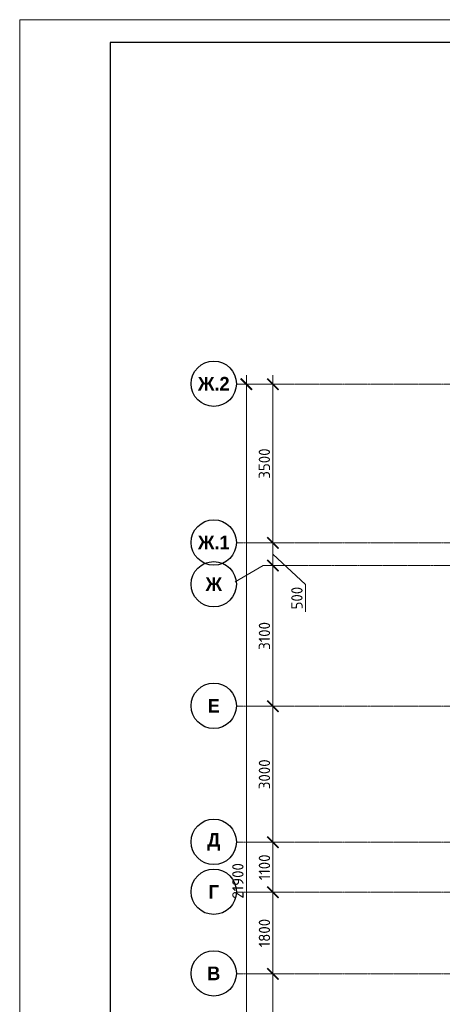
# Model space of a CAD drawing. Header units: millimetres. Extents: x -56135 to 1694203, y -446411 to -23139.
# Tile 157 of 256: x 753808 to 763134, y -119970 to -98264. Entities that reach past the tile are written whole.
import ezdxf

# ---------------------------------------------------------------- set-up
doc = ezdxf.new("R2010")
doc.units = ezdxf.units.MM
doc.linetypes.add('______5', pattern=[1100, 800, -100, 100, -100])
doc.linetypes.add('осевая', pattern=[50.800000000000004, 31.75, -6.35, 6.35, -6.35])
for name, color, linetype, lineweight in [('Оси', 40, '______5', 18), ('РАЗМЕРЫ', 1, 'Continuous', 9), ('ТОНКИЕ', 7, 'Continuous', 9)]:
    doc.layers.add(name, color=color, linetype=linetype, lineweight=lineweight)
doc.layers.add('ТОЛСТЫЕ_ОСНОВНЫЕ', color=6, linetype='Continuous')
doc.styles.add('Century Gothic', font='GOTHIC.TTF')
doc.styles.add('GOST-2.304_Type-B', font='GOST_Common.ttf')
doc.dimstyles.new('СПДС', dxfattribs={"dimscale": 100, "dimtxt": 2.5, "dimasz": 2.5, "dimexe": 1.25, "dimexo": 0, "dimtad": 1, "dimdec": 0, "dimtxsty": 'GOST-2.304_Type-B', "dimblk": 'ARCHTICK', "dimcen": 2.5, "dimdle": 2, "dimadec": 0, "dimazin": 2, "dimtfac": 0.75, "dimtdec": 0, "dimtmove": 1, "dimatfit": 3, "dimfxl": 1, "dimtolj": 1, "dimarcsym": 1})

# ---------------------------------------------------------------- blocks, each defined once
blk = doc.blocks.new('NSY101')
at = {"color": 0, "linetype": 'ByBlock', "lineweight": -2}
blk.add_circle((0, 0), 50.00000381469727, dxfattribs=at)
blk = doc.blocks.new('_ArchTick')
at = {"color": 0, "linetype": 'ByBlock', "const_width": 0.15}
blk.add_lwpolyline([(-0.5, -0.5), (0.5, 0.5)], dxfattribs=at)
blk = doc.blocks.new('*D1015')
at = {"layer": 'DEFPOINTS', "color": 0, "transparency": 16777216}
for p in [(468282.1041254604, -106495.3522067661), (468907.0186061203, -106495.3522067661), (468657.8789552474, -128395.3523090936)]:
    blk.add_point(p, dxfattribs=at)
at = {"layer": 'РАЗМЕРЫ', "color": 0, "lineweight": -2, "transparency": 16777216}
for p, q in [((468282.1041254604, -128595.3523090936), (468282.1041254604, -106295.3522067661)), ((468907.0186061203, -106495.3522067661), (468157.1041254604, -106495.3522067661)), ((468657.8789552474, -128395.3523090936), (468157.1041254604, -128395.3523090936))]:
    blk.add_line(p, q, dxfattribs=at)
at = {"layer": 'РАЗМЕРЫ', "color": 0, "lineweight": -2, "transparency": 16777216, "xscale": 250, "yscale": 250, "zscale": 250}
for p, rotation in [((468282.1041254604, -106495.3522067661), 90), ((468282.1041254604, -128395.3523090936), 270)]:
    blk.add_blockref('_ArchTick', p, dxfattribs=dict(at, rotation=rotation))
at = {"layer": 'РАЗМЕРЫ', "color": 0, "transparency": 16777216, "insert": (468094.6041254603, -117445.3522579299), "char_height": 250, "attachment_point": 5, "rotation": 90, "style": 'GOST-2.304_Type-B'}
blk.add_mtext('\\A1;21900', dxfattribs=at)
blk = doc.blocks.new('*D1019')
at = {"layer": 'DEFPOINTS', "color": 0, "transparency": 16777216}
for p in [(468867.6653795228, -119495.3523090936), (468934.1362863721, -119495.3523090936), (468934.1362863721, -121995.3523090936)]:
    blk.add_point(p, dxfattribs=at)
at = {"layer": 'РАЗМЕРЫ', "color": 0, "lineweight": -2, "transparency": 16777216}
for p, q in [((468867.6653795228, -122195.3523090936), (468867.6653795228, -119295.3523090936)), ((468934.1362863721, -119495.3523090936), (468742.6653795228, -119495.3523090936)), ((468934.1362863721, -121995.3523090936), (468742.6653795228, -121995.3523090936))]:
    blk.add_line(p, q, dxfattribs=at)
at = {"layer": 'РАЗМЕРЫ', "color": 0, "lineweight": -2, "transparency": 16777216, "xscale": 250, "yscale": 250, "zscale": 250}
for p, rotation in [((468867.6653795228, -119495.3523090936), 90), ((468867.6653795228, -121995.3523090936), 270)]:
    blk.add_blockref('_ArchTick', p, dxfattribs=dict(at, rotation=rotation))
at = {"layer": 'РАЗМЕРЫ', "color": 0, "transparency": 16777216, "insert": (468680.1653795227, -120745.3523090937), "char_height": 250, "attachment_point": 5, "rotation": 90, "style": 'GOST-2.304_Type-B'}
blk.add_mtext('\\A1;2500', dxfattribs=at)
blk = doc.blocks.new('*D997')
at = {"layer": 'DEFPOINTS', "color": 0, "transparency": 16777216}
for p in [(468867.6653795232, -117695.3523090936), (468934.1362863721, -117695.3523090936), (468934.1362863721, -119495.3523090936)]:
    blk.add_point(p, dxfattribs=at)
at = {"layer": 'РАЗМЕРЫ', "color": 0, "lineweight": -2, "transparency": 16777216}
for p, q in [((468867.6653795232, -119695.3523090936), (468867.6653795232, -117495.3523090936)), ((468934.1362863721, -117695.3523090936), (468742.6653795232, -117695.3523090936)), ((468934.1362863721, -119495.3523090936), (468742.6653795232, -119495.3523090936))]:
    blk.add_line(p, q, dxfattribs=at)
at = {"layer": 'РАЗМЕРЫ', "color": 0, "lineweight": -2, "transparency": 16777216, "xscale": 250, "yscale": 250, "zscale": 250}
for p, rotation in [((468867.6653795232, -117695.3523090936), 90), ((468867.6653795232, -119495.3523090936), 270)]:
    blk.add_blockref('_ArchTick', p, dxfattribs=dict(at, rotation=rotation))
at = {"layer": 'РАЗМЕРЫ', "color": 0, "transparency": 16777216, "insert": (468680.1653795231, -118595.3523090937), "char_height": 250, "attachment_point": 5, "rotation": 90, "style": 'GOST-2.304_Type-B'}
blk.add_mtext('\\A1;1800', dxfattribs=at)
blk = doc.blocks.new('*D998')
at = {"layer": 'DEFPOINTS', "color": 0, "transparency": 16777216}
for p in [(468867.6653795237, -116595.3523090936), (468934.1362863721, -116595.3523090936), (468934.1362863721, -117695.3523090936)]:
    blk.add_point(p, dxfattribs=at)
at = {"layer": 'РАЗМЕРЫ', "color": 0, "lineweight": -2, "transparency": 16777216}
for p, q in [((468867.6653795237, -117895.3523090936), (468867.6653795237, -116395.3523090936)), ((468934.1362863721, -116595.3523090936), (468742.6653795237, -116595.3523090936)), ((468934.1362863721, -117695.3523090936), (468742.6653795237, -117695.3523090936))]:
    blk.add_line(p, q, dxfattribs=at)
at = {"layer": 'РАЗМЕРЫ', "color": 0, "lineweight": -2, "transparency": 16777216, "xscale": 250, "yscale": 250, "zscale": 250}
for p, rotation in [((468867.6653795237, -116595.3523090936), 90), ((468867.6653795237, -117695.3523090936), 270)]:
    blk.add_blockref('_ArchTick', p, dxfattribs=dict(at, rotation=rotation))
at = {"layer": 'РАЗМЕРЫ', "color": 0, "transparency": 16777216, "insert": (468680.1653795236, -117145.3523090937), "char_height": 250, "attachment_point": 5, "rotation": 90, "style": 'GOST-2.304_Type-B'}
blk.add_mtext('\\A1;1100', dxfattribs=at)
blk = doc.blocks.new('*D999')
at = {"layer": 'DEFPOINTS', "color": 0, "transparency": 16777216}
for p in [(468867.6653795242, -113595.3523090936), (468934.1362863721, -113595.3523090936), (468934.1362863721, -116595.3523090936)]:
    blk.add_point(p, dxfattribs=at)
at = {"layer": 'РАЗМЕРЫ', "color": 0, "lineweight": -2, "transparency": 16777216}
for p, q in [((468867.6653795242, -116795.3523090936), (468867.6653795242, -113395.3523090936)), ((468934.1362863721, -113595.3523090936), (468742.6653795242, -113595.3523090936)), ((468934.1362863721, -116595.3523090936), (468742.6653795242, -116595.3523090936))]:
    blk.add_line(p, q, dxfattribs=at)
at = {"layer": 'РАЗМЕРЫ', "color": 0, "lineweight": -2, "transparency": 16777216, "xscale": 250, "yscale": 250, "zscale": 250}
for p, rotation in [((468867.6653795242, -113595.3523090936), 90), ((468867.6653795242, -116595.3523090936), 270)]:
    blk.add_blockref('_ArchTick', p, dxfattribs=dict(at, rotation=rotation))
at = {"layer": 'РАЗМЕРЫ', "color": 0, "transparency": 16777216, "insert": (468680.1653795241, -115095.3523090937), "char_height": 250, "attachment_point": 5, "rotation": 90, "style": 'GOST-2.304_Type-B'}
blk.add_mtext('\\A1;3000', dxfattribs=at)
blk = doc.blocks.new('*D1000')
at = {"layer": 'DEFPOINTS', "color": 0, "transparency": 16777216}
for p in [(468867.6653795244, -110495.3523090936), (469189.9851246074, -110495.3523090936), (468934.1362863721, -113595.3523090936)]:
    blk.add_point(p, dxfattribs=at)
at = {"layer": 'РАЗМЕРЫ', "color": 0, "lineweight": -2, "transparency": 16777216}
for p, q in [((468867.6653795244, -113795.3523090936), (468867.6653795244, -110295.3523090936)), ((469189.9851246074, -110495.3523090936), (468742.6653795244, -110495.3523090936)), ((468934.1362863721, -113595.3523090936), (468742.6653795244, -113595.3523090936))]:
    blk.add_line(p, q, dxfattribs=at)
at = {"layer": 'РАЗМЕРЫ', "color": 0, "lineweight": -2, "transparency": 16777216, "xscale": 250, "yscale": 250, "zscale": 250}
for p, rotation in [((468867.6653795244, -110495.3523090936), 90), ((468867.6653795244, -113595.3523090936), 270)]:
    blk.add_blockref('_ArchTick', p, dxfattribs=dict(at, rotation=rotation))
at = {"layer": 'РАЗМЕРЫ', "color": 0, "transparency": 16777216, "insert": (468680.1653795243, -112045.3523090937), "char_height": 250, "attachment_point": 5, "rotation": 90, "style": 'GOST-2.304_Type-B'}
blk.add_mtext('\\A1;3100', dxfattribs=at)
blk = doc.blocks.new('*D1001')
at = {"layer": 'DEFPOINTS', "color": 0, "transparency": 16777216}
for p in [(468867.6653795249, -109995.3523090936), (469045.1975028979, -109995.3523090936), (469189.9851246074, -110495.3523090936)]:
    blk.add_point(p, dxfattribs=at)
at = {"layer": 'РАЗМЕРЫ', "color": 0, "lineweight": -2, "transparency": 16777216}
for p, q in [((468867.6653795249, -110695.3523090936), (468867.6653795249, -109795.3523090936)), ((469045.1975028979, -109995.3523090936), (468742.6653795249, -109995.3523090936)), ((468867.6653795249, -110245.3523090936), (469584.9946010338, -110911.8292876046)), ((469189.9851246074, -110495.3523090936), (468742.6653795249, -110495.3523090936)), ((469584.9946010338, -110911.8292876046), (469584.9946010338, -111511.8292876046))]:
    blk.add_line(p, q, dxfattribs=at)
at = {"layer": 'РАЗМЕРЫ', "color": 0, "lineweight": -2, "transparency": 16777216, "xscale": 250, "yscale": 250, "zscale": 250}
for p, rotation in [((468867.6653795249, -109995.3523090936), 90), ((468867.6653795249, -110495.3523090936), 270)]:
    blk.add_blockref('_ArchTick', p, dxfattribs=dict(at, rotation=rotation))
at = {"layer": 'РАЗМЕРЫ', "color": 0, "transparency": 16777216, "insert": (469397.4946010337, -111211.8292876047), "char_height": 250, "attachment_point": 5, "rotation": 90, "style": 'GOST-2.304_Type-B'}
blk.add_mtext('\\A1;500', dxfattribs=at)
blk = doc.blocks.new('*D1002')
at = {"layer": 'DEFPOINTS', "color": 0, "transparency": 16777216}
for p in [(468866.4766316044, -106495.3522067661), (469175.6336166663, -106495.3522067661), (469045.1975028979, -109995.3523090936)]:
    blk.add_point(p, dxfattribs=at)
at = {"layer": 'РАЗМЕРЫ', "color": 0, "lineweight": -2, "transparency": 16777216}
for p, q in [((468866.4766316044, -110195.3523090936), (468866.4766316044, -106295.3522067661)), ((469175.6336166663, -106495.3522067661), (468741.4766316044, -106495.3522067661)), ((469045.1975028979, -109995.3523090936), (468741.4766316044, -109995.3523090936))]:
    blk.add_line(p, q, dxfattribs=at)
at = {"layer": 'РАЗМЕРЫ', "color": 0, "lineweight": -2, "transparency": 16777216, "xscale": 250, "yscale": 250, "zscale": 250}
for p, rotation in [((468866.4766316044, -106495.3522067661), 90), ((468866.4766316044, -109995.3523090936), 270)]:
    blk.add_blockref('_ArchTick', p, dxfattribs=dict(at, rotation=rotation))
at = {"layer": 'РАЗМЕРЫ', "color": 0, "transparency": 16777216, "insert": (468678.9766316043, -108245.3522579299), "char_height": 250, "attachment_point": 5, "rotation": 90, "style": 'GOST-2.304_Type-B'}
blk.add_mtext('\\A1;3500', dxfattribs=at)
blk = doc.blocks.new('*U43')
at = {"layer": 'ТОЛСТЫЕ_ОСНОВНЫЕ', "color": 6}
blk.add_lwpolyline([(20, 5), (886, 5), (886, 415), (20, 415)], close=True, dxfattribs=at)
at = {"layer": 'ТОНКИЕ'}
blk.add_lwpolyline([(0, 0), (891, 0), (891, 420), (0, 420)], close=True, dxfattribs=at)
blk = doc.blocks.new('оси 2.2-2.3')
at = {"layer": 'Оси', "color": 16, "linetype": 'осевая', "lineweight": 0, "transparency": 33554687}
for p, q in [((468076.3457280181, -106495.352206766), (524372.863755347, -106495.352206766)), ((468076.3457280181, -109995.3523090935), (524372.863755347, -109995.3523090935)), ((468653.7843527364, -110495.3523090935), (523696.3707293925, -110495.3523090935)), ((468076.3457280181, -113595.3523090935), (524372.863755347, -113595.3523090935)), ((468076.3457280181, -116595.3523090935), (524372.863755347, -116595.3523090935)), ((468076.3457280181, -117695.3523090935), (524372.863755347, -117695.3523090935)), ((468076.3457280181, -119495.3523090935), (524372.863755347, -119495.3523090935))]:
    blk.add_line(p, q, dxfattribs=at)
at = {"layer": 'Оси', "color": 16, "linetype": '______5', "lineweight": 0, "transparency": 33554687}
blk.add_line((468653.7843527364, -110495.3523090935), (468038.2146062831, -110850.7516679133), dxfattribs=at)
at = {"layer": 'Оси', "color": 16, "linetype": 'Continuous', "lineweight": 25, "transparency": 33554687, "xscale": 9.999999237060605, "yscale": 9.999999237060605, "zscale": 9.999999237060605}
for p in [(467562.736632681, -106485.2472147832), (467562.7366333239, -109985.2473171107), (467562.736632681, -110905.2473171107), (467562.736632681, -113585.2473171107), (467562.736632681, -116585.2473171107), (467562.736632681, -117685.2473171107), (467562.736632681, -119485.2473171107)]:
    blk.add_blockref('NSY101', p, dxfattribs=at)
at = {"layer": 'Оси', "color": 16, "linetype": 'Continuous', "lineweight": 25, "transparency": 33554687, "char_height": 300, "attachment_point": 5, "style": 'Century Gothic'}
for s, insert, width in [('\\A1;{\\fCentury Gothic|i0|b1;\\H300.000000;\\W1.000000;\\C16;Ж.2}\\P', (467562.736632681, -106485.2472147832), 890), ('\\A1;{\\fCentury Gothic|i0|b1;\\H300.000000;\\W1.000000;\\C16;Ж.1}\\P', (467562.7366333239, -109985.2473171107), 889.9999999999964), ('\\A1;{\\fCentury Gothic|i0|b1;\\H300.000000;\\W1.000000;\\C16;Ж}\\P', (467562.736632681, -110905.2473171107), 540), ('\\A1;{\\fCentury Gothic|i0|b1;\\H300.000000;\\W1.000000;\\C16;Е}\\P', (467562.736632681, -113585.2473171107), 365), ('\\A1;{\\fCentury Gothic|i0|b1;\\H300.000000;\\W1.000000;\\C16;Д}\\P', (467562.736632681, -116585.2473171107), 470), ('\\A1;{\\fCentury Gothic|i0|b1;\\H300.000000;\\W1.000000;\\C16;Г}\\P', (467562.736632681, -117685.2473171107), 345), ('\\A1;{\\fCentury Gothic|i0|b1;\\H300.000000;\\W1.000000;\\C16;В}\\P', (467562.736632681, -119485.2473171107), 389.9999999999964)]:
    blk.add_mtext(s, dxfattribs=dict(at, insert=insert, width=width))
at = {"layer": 'РАЗМЕРЫ', "color": 1}
for base, p1, p2, picture, middle in [((468282.1041254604, -106495.3522067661), (468657.8789552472, -128395.3523090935), (468907.0186061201, -106495.352206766), '*D1015', (468094.6041254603, -117445.3522579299)), ((468867.6653795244, -110495.3523090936), (468934.1362863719, -113595.3523090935), (469189.9851246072, -110495.3523090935), '*D1000', (468680.1653795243, -112045.3523090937)), ((468867.6653795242, -113595.3523090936), (468934.1362863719, -116595.3523090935), (468934.1362863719, -113595.3523090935), '*D999', (468680.1653795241, -115095.3523090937)), ((468867.6653795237, -116595.3523090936), (468934.1362863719, -117695.3523090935), (468934.1362863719, -116595.3523090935), '*D998', (468680.1653795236, -117145.3523090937)), ((468867.6653795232, -117695.3523090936), (468934.1362863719, -119495.3523090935), (468934.1362863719, -117695.3523090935), '*D997', (468680.1653795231, -118595.3523090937)), ((468867.6653795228, -119495.3523090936), (468934.1362863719, -121995.3523090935), (468934.1362863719, -119495.3523090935), '*D1019', (468680.1653795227, -120745.3523090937))]:
    dim = blk.add_linear_dim(base=base, p1=p1, p2=p2, angle=90, dimstyle='СПДС', dxfattribs=at)
    dim.commit()
    dim.dimension.update_dxf_attribs({"geometry": picture, "text_midpoint": middle})
dim = blk.add_linear_dim(base=(468866.4766316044, -106495.3522067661), p1=(469045.1975028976, -109995.3523090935), p2=(469175.633616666, -106495.352206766), angle=90, dimstyle='СПДС', dxfattribs=at)
dim.commit()
dim.dimension.update_dxf_attribs({"geometry": '*D1002', "text_midpoint": (468678.9766316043, -108245.3522579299), "insert": (-5.820766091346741e-11, 0)})
dim = blk.add_linear_dim(base=(468867.665379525, -109995.3523090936), p1=(469189.9851246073, -110495.3523090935), p2=(469045.1975028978, -109995.3523090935), angle=90, dimstyle='СПДС', dxfattribs=at)
dim.commit()
dim.dimension.update_dxf_attribs({"geometry": '*D1001', "text_midpoint": (469584.9946010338, -110974.3292876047), "dimtype": 128, "insert": (1.164153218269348e-10, 0)})

msp = doc.modelspace()

# ---------------------------------------------------------------- block references
at = {"xscale": 100, "yscale": 100, "zscale": 100}
msp.add_blockref('*U43', (753807.8660082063, -140263.7345906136), dxfattribs=at)
at = {"layer": 'РАЗМЕРЫ', "color": 1}
msp.add_blockref('оси 2.2-2.3', (290527.7892569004, 196.1968566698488), dxfattribs=at)

doc.saveas('drawing.dxf')
